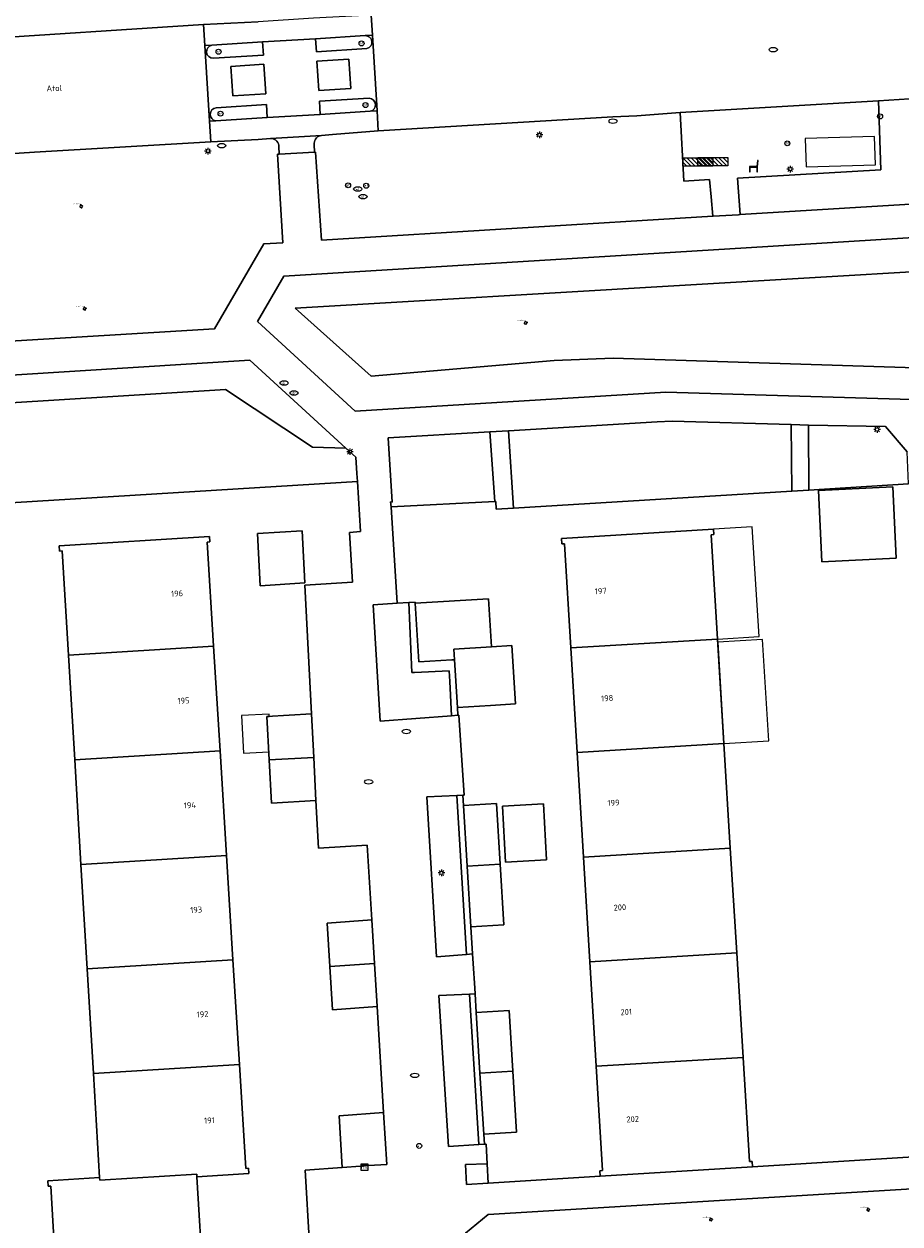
# Model space of a CAD drawing. Header units: metres. Extents: x 162098 to 162858, y 502351 to 503184.
# Tile 87 of 94: x 162702 to 162754, y 502900 to 502972. Entities that reach past the tile are written whole.
import ezdxf
from ezdxf.enums import TextEntityAlignment as Align

# ---------------------------------------------------------------- set-up
doc = ezdxf.new("R2010")
doc.units = ezdxf.units.M
for name, color, linetype, lineweight, true_color in [('B-PV-GR-BEPLANTING_CULTUUR_HEESTERS-GV', 7, 'Continuous', 13, 0x99cc00), ('B-PV-GR-BEPLANTING_CULTUUR_VASTE PLANTENVAK-GV', 7, 'Continuous', 13, 0x99cc00), ('B-PV-GR-BOOM-S', 7, 'Continuous', 13, 0x4c9900)]:
    doc.layers.add(name, color=color, linetype=linetype, lineweight=lineweight, true_color=true_color)
for name, color, linetype, lineweight in [('B-PV-IE-MEUBILAIR-S', 252, 'Continuous', 13), ('B-PV-IE-MEUBILAIR_WEGMEUBILAIR-S', 252, 'Continuous', 13), ('B-PV-OG-BEBOUWING-GV', 7, 'Continuous', 18), ('B-PV-OG-BEBOUWING-T18', 7, 'Continuous', 18), ('B-PV-OG-BEBOUWING_LUIFEL-GV', 7, 'Continuous', 18), ('B-PV-OG-BEBOUWING_SCHUUR-GV', 7, 'Continuous', 18), ('B-PV-OG-TERREIN_BEGROEID-GV', 7, 'Continuous', 13), ('B-PV-OG-TERREIN_ERF-GV', 252, 'Continuous', 13), ('B-PV-OG-TOPOGRAFIE-T18', 7, 'Continuous', 18), ('B-PV-VH-GESLOTENVERHARDING_ASFALT-GV', 252, 'Continuous', 13), ('B-PV-VH-OPENVERHARDING_BETONELEMENT-GV', 252, 'Continuous', 13), ('B-PV-VH-OPENVERHARDING_BETONSTRAATSTEEN-GV', 252, 'Continuous', 13), ('B-PV-VH-OPENVERHARDING_TEGEL-GV', 252, 'Continuous', 13)]:
    doc.layers.add(name, color=color, linetype=linetype, lineweight=lineweight)
doc.styles.add('NLCS-ISO', font='NLCS-ISO.ttf')
doc.styles.add('NLCS-ISO-M200-T18', font='NLCS-ISO.ttf', dxfattribs={"height": 1.8})

# ---------------------------------------------------------------- blocks, each defined once
blk = doc.blocks.new('SIE-MEUBILAIR_KAST_TELECOM-SO')
for points in [[(-1, 1), (1, 1), (1, 0.84), (-1, 0.84)], [(-1, 0.76), (1, 0.76), (1, -1), (-1, -1)]]:
    blk.add_lwpolyline(points, close=True)
at = {"style": 'NLCS-ISO'}
blk.add_text('tele', height=0.75, dxfattribs=at).set_placement((0, 0), align=Align.MIDDLE_CENTER)
blk = doc.blocks.new('SIE-MEUBILAIR_PAAL_AFSLUITPAAL-SO')
blk.add_circle((0, 0), 0.75)
at = {"style": 'NLCS-ISO'}
blk.add_text('af', height=0.75, dxfattribs=at).set_placement((0, 0.05), align=Align.MIDDLE_CENTER)
blk = doc.blocks.new('SIE-MEUBILAIR_PAAL_HALTEPAAL-SO')
blk.add_circle((0, 0), 0.75)
at = {"style": 'NLCS-ISO'}
blk.add_text('ht', height=0.75, dxfattribs=at).set_placement((0, 0.06), align=Align.MIDDLE_CENTER)
blk = doc.blocks.new('SIE-MEUBILAIR_PAAL_LICHTMAST-SO')
for points in [[(-0.62, 0), (-1, 0)], [(-0.71, 0.71), (-0.44, 0.44)], [(0, 1), (0, 0.62)], [(0.44, 0.44), (0.71, 0.71)], [(1, 0), (0.62, 0)], [(-0.71, -0.71), (-0.44, -0.44)], [(0, -0.62), (0, -1)], [(0.44, -0.44), (0.71, -0.71)]]:
    blk.add_lwpolyline(points)
blk.add_circle((0, 0), 0.5)
blk = doc.blocks.new('SIE-MEUBILAIR_PUT_KOLK-SO')
blk.add_ellipse((0, 0), major_axis=(1.25, 0), ratio=0.54)
blk = doc.blocks.new('SIE-MEUBILAIR_PUT_RIOOLPUT-SO')
blk.add_ellipse((0, 0), major_axis=(1.25, 0), ratio=0.54)
blk = doc.blocks.new('SIE-MEUBILAIR_PUT_WATERLEIDINGPUT-SO')
blk.add_ellipse((0, 0), major_axis=(1.25, 0), ratio=0.54)
at = {"style": 'NLCS-ISO'}
blk.add_text('wl', height=0.75, dxfattribs=at).set_placement((-0.14, 0), align=Align.MIDDLE_CENTER)
blk = doc.blocks.new('SIE-MEUBILAIR_PUT_DRAINAGEPUT-SO')
blk.add_ellipse((0, 0), major_axis=(1.25, 0), ratio=0.54)
at = {"style": 'NLCS-ISO'}
blk.add_text('dr', height=0.75, dxfattribs=at).set_placement((0.03, 0), align=Align.MIDDLE_CENTER)
blk = doc.blocks.new('SIE-WEG_ZITBANK-SO')
at = {"color": 0, "linetype": 'ByBlock', "lineweight": 18}
blk.add_lwpolyline([(-0.91, -1.63), (-0.91, -0.2), (1.09, -0.2), (1.09, -1.63), (1.29, -1.63), (1.29, -0.21), (1.54, 1.78), (1.33, 1.78), (1.11, 0), (-1.11, 0), (-1.11, -1.63)], close=True, dxfattribs=at)
blk = doc.blocks.new('SIE-WEG_FIETSREK-SO')
for p, q in [((-4.5, 1.25), (-2, -1.25)), ((-4.5, 0), (-3.25, -1.25)), ((-3.25, 1.25), (-0.75, -1.25)), ((-2, 1.25), (0.5, -1.25)), ((-0.75, 1.25), (1.75, -1.25)), ((0.5, 1.25), (3, -1.25)), ((1.76, 1.25), (4.26, -1.25)), ((3.01, 1.25), (4.5, -0.24)), ((4.26, 1.25), (4.5, 1.01))]:
    blk.add_line(p, q)
at = {"flags": 128}
blk.add_lwpolyline([(4.51, -1.25), (-4.51, -1.25), (-4.51, 1.25), (4.51, 1.25), (4.51, -1.25)], close=True, dxfattribs=at)
blk = doc.blocks.new('SGR-BOOM_GBKN-SO')
for centre, start, end in [((-0.25, -0.1), 67.1244, 157.1244), ((-0.1, 0.25), 157.1244, 247.1244), ((-0.1, 0.25), 337.1244, 157.1244), ((0.25, 0.1), 247.1244, 337.1244), ((-0.25, -0.1), 157.1244, 337.1244), ((0.1, -0.25), 157.1244, 337.1244), ((0.1, -0.25), 337.1244, 67.1244)]:
    blk.add_arc(centre, 0.188, start, end)
at = {"extrusion": (0, 0, -1)}
blk.add_arc((-0.25, 0.1), 0.188, 22.8756, 202.8756, dxfattribs=at)
at = {"style": 'NLCS-ISO'}
blk.add_attdef('SOORT', text='', height=0.35, dxfattribs=at).set_placement((0, 0.75), align=Align.MIDDLE_RIGHT)

msp = doc.modelspace()

# ---------------------------------------------------------------- linework, layer by layer
at = {"layer": 'B-PV-GR-BEPLANTING_CULTUUR_HEESTERS-GV'}
for points in [[(162717.987, 502955.428), (162722.547, 502951.343), (162733.524, 502952.278), (162737.068, 502952.412), (162761.497, 502951.64), (162784.727, 502951.913), (162786.482, 502954.565), (162787.211, 502959.495)], [(162687.714, 502942.853), (162688.807, 502942.988), (162721.712, 502945.004), (162721.681, 502945.502), (162721.619, 502946.476), (162721.021, 502947.023), (162719.014, 502947.081), (162713.803, 502950.532), (162687.347, 502948.899)], [(162730.779, 502948.061), (162731.093, 502943.408), (162747.805, 502944.439), (162747.766, 502948.431), (162740.624, 502948.638), (162739.722, 502948.6)], [(162748.796, 502948.403), (162748.825, 502944.502), (162754.813, 502944.871), (162754.738, 502946.802), (162753.434, 502948.316)], [(162723.737, 502943.496), (162729.96, 502943.817), (162729.672, 502947.991), (162723.553, 502947.626), (162723.807, 502943.772), (162723.71, 502943.784)]]:
    msp.add_lwpolyline(points, close=True, dxfattribs=at)
msp.add_lwpolyline([(162758.535, 502896.135), (162758.181, 502902.195), (162757.68, 502902.703), (162729.565, 502901.004), (162728.21, 502899.884)], dxfattribs=at)
at = {"layer": 'B-PV-GR-BEPLANTING_CULTUUR_VASTE PLANTENVAK-GV'}
for points in [[(162727.369, 502930.946), (162727.257, 502933.007), (162727.223, 502933.637), (162725.149, 502933.546), (162724.982, 502933.538), (162724.796, 502937.743), (162724.103, 502937.712), (162722.656, 502937.617), (162723.091, 502930.631)], [(162728.261, 502916.615), (162727.692, 502926.159), (162725.874, 502926.075), (162726.458, 502916.471)], [(162729.005, 502905.194), (162728.445, 502914.239), (162726.612, 502914.143), (162727.181, 502905.079)], [(162729.561, 502902.875), (162729.509, 502904.052), (162728.206, 502904.012), (162728.27, 502902.792)]]:
    msp.add_lwpolyline(points, close=True, dxfattribs=at)
at = {"layer": 'B-PV-OG-BEBOUWING-GV'}
for points in [[(162749.401, 502944.469), (162749.607, 502940.19), (162754.073, 502940.405), (162753.867, 502944.684)], [(162703.811, 502941.147), (162703.83, 502940.833), (162703.99, 502940.843), (162704.364, 502934.581), (162713.079, 502935.118), (162712.694, 502941.376), (162712.854, 502941.386), (162712.834, 502941.706)], [(162743.345, 502935.556), (162742.965, 502941.817), (162743.125, 502941.827), (162743.106, 502942.144), (162733.973, 502941.582), (162733.992, 502941.263), (162734.152, 502941.273), (162734.53, 502935.02)], [(162727.389, 502934.304), (162727.547, 502934.313), (162727.508, 502934.952), (162729.764, 502935.091), (162729.586, 502937.975), (162725.19, 502937.704), (162725.413, 502934.182)], [(162713.466, 502928.84), (162713.079, 502935.118), (162704.364, 502934.581), (162704.738, 502928.302)], [(162729.7, 502931.57), (162731.202, 502931.663), (162730.986, 502935.167), (162729.764, 502935.091), (162727.508, 502934.952), (162727.547, 502934.313), (162727.724, 502931.448)], [(162743.727, 502929.275), (162743.345, 502935.556), (162734.53, 502935.02), (162734.91, 502928.739)], [(162713.853, 502922.562), (162713.466, 502928.84), (162704.738, 502928.302), (162705.112, 502922.024)], [(162744.109, 502922.995), (162743.727, 502929.275), (162734.91, 502928.739), (162735.29, 502922.459)], [(162730.427, 502925.516), (162730.609, 502922.158), (162733.069, 502922.291), (162732.888, 502925.649)], [(162744.491, 502916.715), (162744.109, 502922.995), (162735.29, 502922.459), (162735.67, 502916.179)], [(162713.853, 502922.562), (162705.112, 502922.024), (162705.487, 502915.745), (162714.239, 502916.284)], [(162744.873, 502910.434), (162744.491, 502916.715), (162735.67, 502916.179), (162736.05, 502909.898)], [(162714.626, 502910.006), (162714.239, 502916.284), (162705.487, 502915.745), (162705.862, 502909.466)], [(162715.171, 502903.777), (162715.011, 502903.767), (162714.626, 502910.006), (162705.862, 502909.466), (162706.235, 502903.214), (162706.244, 502903.055), (162712.067, 502903.422), (162712.077, 502903.262), (162715.191, 502903.458)], [(162745.413, 502904.185), (162745.253, 502904.175), (162744.873, 502910.434), (162736.05, 502909.898), (162736.429, 502903.632), (162736.269, 502903.622), (162736.288, 502903.303), (162745.432, 502903.867)], [(162712.462, 502897.009), (162712.077, 502903.262), (162712.067, 502903.422), (162706.244, 502903.055), (162706.235, 502903.214), (162703.12, 502903.018), (162703.139, 502902.699), (162703.299, 502902.709), (162703.67, 502896.484)]]:
    msp.add_lwpolyline(points, close=True, dxfattribs=at)
for points in [[(162718.393, 502942.046), (162715.718, 502941.882)], [(162715.718, 502941.882), (162715.878, 502938.756)], [(162718.553, 502938.92), (162718.393, 502942.046)], [(162715.878, 502938.756), (162718.553, 502938.92)], [(162718.956, 502931.06), (162716.281, 502930.896), (162716.414, 502928.299)], [(162719.091, 502928.436), (162718.956, 502931.06)], [(162719.091, 502928.436), (162716.414, 502928.299)], [(162716.414, 502928.299), (162719.091, 502928.436)], [(162716.414, 502928.299), (162716.547, 502925.702)], [(162719.223, 502925.866), (162719.091, 502928.436)], [(162716.547, 502925.702), (162719.223, 502925.866)], [(162730.062, 502925.682), (162728.086, 502925.56)], [(162728.086, 502925.56), (162728.31, 502921.917)], [(162730.286, 502922.039), (162730.062, 502925.682)], [(162730.286, 502922.039), (162728.31, 502921.917)], [(162728.31, 502921.917), (162730.286, 502922.039)], [(162728.31, 502921.917), (162728.535, 502918.273)], [(162730.51, 502918.395), (162730.286, 502922.039)], [(162722.572, 502918.685), (162719.898, 502918.499), (162720.059, 502915.899)], [(162722.733, 502916.064), (162722.572, 502918.685)], [(162728.535, 502918.273), (162730.51, 502918.395)], [(162722.733, 502916.064), (162720.059, 502915.899)], [(162720.059, 502915.899), (162722.733, 502916.064)], [(162720.059, 502915.899), (162720.219, 502913.298)], [(162722.893, 502913.484), (162722.733, 502916.064)], [(162720.219, 502913.298), (162722.893, 502913.484)], [(162731.052, 502909.602), (162730.827, 502913.255), (162728.851, 502913.133)], [(162728.851, 502913.133), (162729.076, 502909.48)], [(162729.076, 502909.48), (162731.052, 502909.602)], [(162731.052, 502909.602), (162729.076, 502909.48)], [(162729.076, 502909.48), (162729.301, 502905.827)], [(162731.277, 502905.949), (162731.052, 502909.602)], [(162723.285, 502907.117), (162720.612, 502906.931), (162720.804, 502903.826)], [(162722.387, 502903.936), (162723.477, 502904.012), (162723.285, 502907.117)], [(162729.301, 502905.827), (162731.277, 502905.949)], [(162720.804, 502903.826), (162721.894, 502903.902)], [(162721.894, 502903.902), (162722.387, 502903.936)]]:
    msp.add_lwpolyline(points, dxfattribs=at)
at = {"layer": 'B-PV-OG-BEBOUWING_LUIFEL-GV'}
for points in [[(162743.345, 502935.556), (162745.832, 502935.709), (162745.426, 502942.287), (162743.106, 502942.144), (162743.125, 502941.827), (162742.965, 502941.817)], [(162743.356, 502935.372), (162743.727, 502929.275), (162746.42, 502929.439), (162746.049, 502935.536)], [(162716.389, 502928.778), (162716.281, 502930.896), (162716.418, 502930.904), (162716.411, 502931.05), (162714.755, 502930.965), (162714.871, 502928.701)]]:
    msp.add_lwpolyline(points, close=True, dxfattribs=at)
at = {"layer": 'B-PV-OG-BEBOUWING_SCHUUR-GV'}
msp.add_lwpolyline([(162748.664, 502963.904), (162752.829, 502964.036), (162752.775, 502965.735), (162748.61, 502965.603)], close=True, dxfattribs=at)
at = {"layer": 'B-PV-OG-TERREIN_BEGROEID-GV'}
for points in [[(162610.368, 502975.145), (162610.877, 502967.276), (162610.927, 502966.143), (162614.912, 502966.446), (162624.466, 502966.942), (162645.948, 502968.246), (162667.456, 502969.631), (162693.918, 502971.279), (162698.308, 502971.535), (162712.477, 502972.464), (162715.76, 502972.617)], [(162780.25, 502969.506), (162777.024, 502969.356), (162755.481, 502968.028), (162753.014, 502967.862), (162753.141, 502963.736), (162744.547, 502963.226), (162744.709, 502961.042)], [(162744.709, 502961.042), (162789.88, 502963.79), (162791.108, 502968.062)], [(162648.523, 502950.284), (162713.13, 502954.172), (162716.086, 502959.283), (162717.236, 502959.353), (162716.92, 502964.661), (162717.011, 502964.662), (162717.002, 502965.138), (162716.995, 502965.212), (162716.973, 502965.297), (162716.935, 502965.376), (162716.883, 502965.447), (162716.82, 502965.508), (162716.746, 502965.556), (162716.665, 502965.59), (162716.58, 502965.609), (162716.492, 502965.612), (162715.753, 502965.559), (162712.915, 502965.419), (162702.329, 502964.789), (162693.112, 502964.187)]]:
    msp.add_lwpolyline(points, dxfattribs=at)
for points in [[(162719.147, 502964.796), (162719.19, 502964.798), (162719.549, 502959.501), (162743.057, 502960.953), (162742.954, 502962.111), (162742.862, 502963.147), (162741.326, 502963.052), (162741.102, 502967.176), (162738.485, 502966.972), (162737.044, 502966.903), (162722.97, 502966.063), (162720.216, 502965.842), (162719.559, 502965.794), (162719.473, 502965.778), (162719.392, 502965.747), (162719.317, 502965.701), (162719.252, 502965.643), (162719.199, 502965.574), (162719.159, 502965.496), (162719.133, 502965.412), (162719.124, 502965.325), (162719.128, 502965.251)], [(162740.245, 502950.368), (162769.72, 502949.504), (162772.087, 502949.461), (162778.005, 502949.429), (162779.714, 502949.463), (162780.707, 502949.504), (162782.158, 502949.628), (162785.992, 502949.98), (162787.532, 502951.279), (162790.615, 502959.522), (162788.862, 502961.744), (162745.052, 502959.039), (162717.302, 502957.335), (162715.717, 502954.614), (162721.589, 502949.237)], [(162717.987, 502955.428), (162787.211, 502959.495), (162786.482, 502954.565), (162784.727, 502951.913), (162761.497, 502951.64), (162737.068, 502952.412), (162733.524, 502952.278), (162722.547, 502951.343)], [(162682.8, 502942.248), (162687.714, 502942.853), (162687.347, 502948.899), (162713.803, 502950.532), (162719.014, 502947.081), (162721.021, 502947.023), (162715.262, 502952.291), (162684.022, 502950.338), (162682.554, 502948.031), (162682.732, 502943.256)]]:
    msp.add_lwpolyline(points, close=True, dxfattribs=at)
at = {"layer": 'B-PV-OG-TERREIN_ERF-GV'}
for points in [[(162718.837, 502899.219), (162718.569, 502903.671), (162720.804, 502903.826), (162720.612, 502906.931), (162723.285, 502907.117), (162722.893, 502913.484), (162720.219, 502913.298), (162720.059, 502915.899), (162719.898, 502918.499), (162722.572, 502918.685), (162722.294, 502923.185), (162719.37, 502922.997), (162719.223, 502925.866), (162716.547, 502925.702), (162716.414, 502928.299), (162716.281, 502930.896), (162718.956, 502931.06), (162718.56, 502938.78), (162721.412, 502938.976), (162721.233, 502941.961), (162721.902, 502942.008), (162721.712, 502945.004), (162688.807, 502942.988)], [(162754.813, 502944.871), (162748.825, 502944.502), (162747.805, 502944.439), (162731.093, 502943.408), (162731.086, 502943.408), (162730.047, 502943.344), (162730.026, 502943.82), (162729.96, 502943.817), (162723.737, 502943.496), (162724.103, 502937.712), (162724.796, 502937.743), (162725.188, 502937.76), (162725.19, 502937.704), (162729.586, 502937.975), (162729.764, 502935.091), (162730.986, 502935.167), (162731.202, 502931.663), (162729.7, 502931.57), (162727.724, 502931.448), (162727.753, 502930.974), (162727.796, 502930.977), (162728.132, 502926.179), (162728.048, 502926.175), (162728.086, 502925.56), (162730.062, 502925.682), (162730.286, 502922.039), (162730.51, 502918.395), (162728.535, 502918.273), (162728.635, 502916.646), (162728.67, 502916.08), (162728.762, 502914.588), (162728.782, 502914.257), (162728.851, 502913.133), (162730.827, 502913.255), (162731.052, 502909.602), (162731.277, 502905.949), (162729.301, 502905.827), (162729.338, 502905.215), (162729.443, 502905.222), (162729.509, 502904.052), (162729.561, 502902.875), (162736.288, 502903.303), (162736.269, 502903.622), (162736.429, 502903.632), (162736.05, 502909.898), (162735.67, 502916.179), (162735.29, 502922.459), (162734.91, 502928.739), (162734.53, 502935.02), (162734.152, 502941.273), (162733.992, 502941.263), (162733.973, 502941.582), (162743.106, 502942.144), (162743.125, 502941.827), (162742.965, 502941.817), (162743.345, 502935.556), (162743.727, 502929.275), (162744.109, 502922.995), (162744.491, 502916.715), (162744.873, 502910.434), (162745.253, 502904.175), (162745.413, 502904.185), (162745.432, 502903.867), (162757.366, 502904.599)], [(162703.67, 502896.484), (162703.299, 502902.709), (162703.139, 502902.699), (162703.12, 502903.018), (162706.235, 502903.214), (162705.862, 502909.466), (162705.487, 502915.745), (162705.112, 502922.024), (162704.738, 502928.302), (162704.364, 502934.581), (162703.99, 502940.843), (162703.83, 502940.833), (162703.811, 502941.147), (162712.834, 502941.706), (162712.854, 502941.386), (162712.694, 502941.376), (162713.079, 502935.118), (162713.466, 502928.84), (162713.853, 502922.562), (162714.239, 502916.284), (162714.626, 502910.006), (162715.011, 502903.767), (162715.171, 502903.777), (162715.191, 502903.458), (162712.077, 502903.262), (162712.462, 502897.009)]]:
    msp.add_lwpolyline(points, dxfattribs=at)
for points in [[(162749.401, 502944.469), (162753.867, 502944.684), (162754.073, 502940.405), (162749.607, 502940.19)], [(162715.718, 502941.882), (162718.393, 502942.046), (162718.553, 502938.92), (162715.878, 502938.756)], [(162730.427, 502925.516), (162732.888, 502925.649), (162733.069, 502922.291), (162730.609, 502922.158)]]:
    msp.add_lwpolyline(points, close=True, dxfattribs=at)
at = {"layer": 'B-PV-VH-GESLOTENVERHARDING_ASFALT-GV'}
msp.add_lwpolyline([(162780.136, 502976.481), (162777.409, 502976.477), (162758.038, 502975.26), (162745.988, 502974.5), (162735.583, 502973.844), (162722.536, 502973.018), (162722.612, 502971.816), (162722.895, 502967.269), (162722.97, 502966.063), (162737.044, 502966.903), (162738.485, 502966.972), (162741.102, 502967.176), (162753.014, 502967.862), (162755.481, 502968.028), (162777.024, 502969.356), (162780.25, 502969.506)], dxfattribs=at)
msp.add_lwpolyline([(162693.918, 502971.279), (162667.456, 502969.631), (162645.948, 502968.246), (162624.466, 502966.942), (162614.912, 502966.446), (162614.99, 502965.155), (162615.263, 502960.665), (162615.339, 502959.393), (162624.778, 502960.027), (162646.143, 502961.266), (162668.64, 502962.674), (162693.112, 502964.187), (162702.329, 502964.789), (162712.915, 502965.419), (162712.838, 502966.645), (162712.556, 502971.19), (162712.477, 502972.464), (162698.308, 502971.535)], close=True, dxfattribs=at)
at = {"layer": 'B-PV-VH-OPENVERHARDING_BETONELEMENT-GV'}
for points in [[(162714.232, 502968.167), (162716.209, 502968.295), (162716.102, 502970.064), (162714.12, 502969.941)], [(162719.393, 502968.491), (162721.312, 502968.612), (162721.203, 502970.38), (162719.284, 502970.262)]]:
    msp.add_lwpolyline(points, close=True, dxfattribs=at)
at = {"layer": 'B-PV-VH-OPENVERHARDING_BETONSTRAATSTEEN-GV'}
for points in [[(162712.477, 502972.464), (162712.556, 502971.19), (162712.972, 502971.216), (162716.017, 502971.407), (162719.199, 502971.6), (162722.176, 502971.785), (162722.612, 502971.816), (162722.536, 502973.018), (162719.07, 502972.836), (162715.76, 502972.617)], [(162714.12, 502969.941), (162716.102, 502970.064), (162716.209, 502968.295), (162714.232, 502968.167)], [(162719.284, 502970.262), (162721.203, 502970.38), (162721.312, 502968.612), (162719.393, 502968.491)], [(162712.838, 502966.645), (162712.915, 502965.419), (162715.753, 502965.559), (162716.492, 502965.612), (162719.559, 502965.794), (162720.216, 502965.842), (162722.97, 502966.063), (162722.895, 502967.269), (162722.477, 502967.243), (162719.483, 502967.057), (162716.302, 502966.862), (162713.216, 502966.669)], [(162717.011, 502964.662), (162719.147, 502964.796), (162719.128, 502965.251), (162719.124, 502965.325), (162719.133, 502965.412), (162719.159, 502965.496), (162719.199, 502965.574), (162719.252, 502965.643), (162719.317, 502965.701), (162719.392, 502965.747), (162719.473, 502965.778), (162719.559, 502965.794), (162716.492, 502965.612), (162716.58, 502965.609), (162716.665, 502965.59), (162716.746, 502965.556), (162716.82, 502965.508), (162716.883, 502965.447), (162716.935, 502965.376), (162716.973, 502965.297), (162716.995, 502965.212), (162717.002, 502965.138)]]:
    msp.add_lwpolyline(points, close=True, dxfattribs=at)
for points in [[(162712.972, 502971.216), (162712.556, 502971.19)], [(162712.556, 502971.19), (162712.838, 502966.645)], [(162716.017, 502971.407), (162716.068, 502970.618), (162713.068, 502970.433)], [(162719.199, 502971.6), (162716.017, 502971.407)], [(162719.25, 502970.814), (162719.199, 502971.6)], [(162722.612, 502971.816), (162722.176, 502971.785)], [(162722.895, 502967.269), (162722.612, 502971.816)], [(162722.288, 502971.005), (162719.25, 502970.814)], [(162713.229, 502967.454), (162716.252, 502967.642), (162716.302, 502966.862)], [(162719.483, 502967.057), (162719.435, 502967.842), (162722.426, 502968.026)], [(162716.302, 502966.862), (162719.483, 502967.057)], [(162722.477, 502967.243), (162722.895, 502967.269)], [(162712.838, 502966.645), (162713.216, 502966.669)]]:
    msp.add_lwpolyline(points, dxfattribs=at)
for points in [[(162713.068, 502970.433, -0.934751), (162712.972, 502971.216)], [(162722.176, 502971.785, -0.905241), (162722.288, 502971.005)], [(162722.426, 502968.026, -0.88759), (162722.477, 502967.243)], [(162713.216, 502966.669, -0.880246), (162713.229, 502967.454)]]:
    msp.add_lwpolyline(points, format="xyb", dxfattribs=at)
at = {"layer": 'B-PV-VH-OPENVERHARDING_TEGEL-GV'}
for points in [[(162712.972, 502971.216, 0.934751), (162713.068, 502970.433)], [(162722.288, 502971.005, 0.905241), (162722.176, 502971.785)], [(162722.477, 502967.243, 0.88759), (162722.426, 502968.026)], [(162713.229, 502967.454, 0.880246), (162713.216, 502966.669)]]:
    msp.add_lwpolyline(points, format="xyb", dxfattribs=at)
for points in [[(162716.017, 502971.407), (162712.972, 502971.216)], [(162713.068, 502970.433), (162716.068, 502970.618), (162716.017, 502971.407)], [(162722.176, 502971.785), (162719.199, 502971.6)], [(162719.199, 502971.6), (162719.25, 502970.814), (162722.288, 502971.005)], [(162792.16, 502967.72), (162791.108, 502968.062), (162789.88, 502963.79), (162744.709, 502961.042), (162744.607, 502961.035), (162743.078, 502960.954), (162743.057, 502960.953), (162719.549, 502959.501), (162719.19, 502964.798), (162719.147, 502964.796), (162717.011, 502964.662), (162716.92, 502964.661), (162717.236, 502959.353), (162716.086, 502959.283), (162713.13, 502954.172), (162648.523, 502950.284), (162612.315, 502947.993), (162611.613, 502958.195), (162609.453, 502958.036), (162610.201, 502947.702), (162607.169, 502947.234), (162549.66, 502938.681), (162548.575, 502940.685), (162545.759, 502939.167)], [(162716.302, 502966.862), (162716.252, 502967.642), (162713.229, 502967.454)], [(162722.426, 502968.026), (162719.435, 502967.842), (162719.483, 502967.057)], [(162713.216, 502966.669), (162716.302, 502966.862)], [(162719.483, 502967.057), (162722.477, 502967.243)], [(162684.022, 502950.338), (162715.262, 502952.291), (162721.021, 502947.023), (162721.619, 502946.476), (162721.681, 502945.502), (162721.712, 502945.004), (162721.902, 502942.008), (162721.233, 502941.961), (162721.412, 502938.976), (162718.56, 502938.78), (162718.956, 502931.06), (162719.091, 502928.436), (162719.223, 502925.866), (162719.37, 502922.997), (162722.294, 502923.185), (162722.572, 502918.685), (162722.733, 502916.064), (162722.893, 502913.484), (162723.285, 502907.117), (162723.477, 502904.012), (162722.387, 502903.936), (162721.894, 502903.902), (162720.804, 502903.826), (162718.569, 502903.671), (162718.837, 502899.219)], [(162757.366, 502904.599), (162745.432, 502903.867), (162736.288, 502903.303), (162729.561, 502902.875), (162728.27, 502902.792), (162728.206, 502904.012), (162729.509, 502904.052), (162729.443, 502905.222), (162729.338, 502905.215), (162729.005, 502905.194), (162727.181, 502905.079), (162726.612, 502914.143), (162728.445, 502914.239), (162728.782, 502914.257), (162728.762, 502914.588), (162728.67, 502916.08), (162728.635, 502916.646), (162728.261, 502916.615), (162726.458, 502916.471), (162725.874, 502926.075), (162727.692, 502926.159), (162728.048, 502926.175), (162728.132, 502926.179), (162727.796, 502930.977), (162727.753, 502930.974), (162727.369, 502930.946), (162723.091, 502930.631), (162722.656, 502937.617), (162724.103, 502937.712), (162723.737, 502943.496), (162723.71, 502943.784), (162723.807, 502943.772), (162723.553, 502947.626), (162729.672, 502947.991), (162730.779, 502948.061), (162739.722, 502948.6), (162740.624, 502948.638), (162747.766, 502948.431), (162748.796, 502948.403), (162753.434, 502948.316), (162754.738, 502946.802)], [(162728.21, 502899.884), (162729.565, 502901.004), (162757.68, 502902.703), (162758.181, 502902.195), (162758.535, 502896.135)]]:
    msp.add_lwpolyline(points, dxfattribs=at)
for points in [[(162742.954, 502962.111), (162743.057, 502960.953), (162743.078, 502960.954), (162744.607, 502961.035), (162744.709, 502961.042), (162744.547, 502963.226), (162753.141, 502963.736), (162753.014, 502967.862), (162741.102, 502967.176), (162741.326, 502963.052), (162742.862, 502963.147)], [(162740.245, 502950.368), (162721.589, 502949.237), (162715.717, 502954.614), (162717.302, 502957.335), (162745.052, 502959.039), (162788.862, 502961.744), (162790.615, 502959.522), (162787.532, 502951.279), (162785.992, 502949.98), (162782.158, 502949.628), (162780.707, 502949.504), (162779.714, 502949.463), (162778.005, 502949.429), (162772.087, 502949.461), (162769.72, 502949.504)], [(162729.96, 502943.817), (162730.026, 502943.82), (162730.047, 502943.344), (162731.086, 502943.408), (162731.093, 502943.408), (162730.779, 502948.061), (162729.672, 502947.991)], [(162747.805, 502944.439), (162748.825, 502944.502), (162748.796, 502948.403), (162747.766, 502948.431)], [(162724.796, 502937.743), (162724.982, 502933.538), (162725.149, 502933.546), (162727.223, 502933.637), (162727.257, 502933.007), (162727.369, 502930.946), (162727.753, 502930.974), (162727.724, 502931.448), (162727.547, 502934.313), (162727.389, 502934.304), (162725.413, 502934.182), (162725.19, 502937.704), (162725.188, 502937.76)], [(162728.261, 502916.615), (162728.635, 502916.646), (162728.535, 502918.273), (162728.31, 502921.917), (162728.086, 502925.56), (162728.048, 502926.175), (162727.692, 502926.159)], [(162729.005, 502905.194), (162729.338, 502905.215), (162729.301, 502905.827), (162729.076, 502909.48), (162728.851, 502913.133), (162728.782, 502914.257), (162728.445, 502914.239)]]:
    msp.add_lwpolyline(points, close=True, dxfattribs=at)

# ---------------------------------------------------------------- block references
at = {"layer": 'B-PV-GR-BOOM-S', "xscale": 0.2, "yscale": 0.2, "zscale": 0.2}
for p in [(162705.129, 502961.537), (162705.336, 502955.388), (162731.816, 502954.541), (162752.391, 502901.286), (162742.944, 502900.695)]:
    msp.add_blockref('SGR-BOOM_GBKN-SO', p, dxfattribs=at).add_auto_attribs({'SOORT': '****%%c***m'})
at = {"layer": 'B-PV-IE-MEUBILAIR-S', "xscale": 0.2, "yscale": 0.2, "zscale": 0.2}
for name, p in [('SIE-MEUBILAIR_PAAL_AFSLUITPAAL-SO', (162721.964, 502971.32)), ('SIE-MEUBILAIR_PAAL_AFSLUITPAAL-SO', (162713.374, 502970.82)), ('SIE-MEUBILAIR_PUT_RIOOLPUT-SO', (162746.683, 502970.944)), ('SIE-MEUBILAIR_PAAL_AFSLUITPAAL-SO', (162722.197, 502967.616)), ('SIE-MEUBILAIR_PAAL_AFSLUITPAAL-SO', (162713.494, 502967.102)), ('SIE-MEUBILAIR_PAAL_HALTEPAAL-SO', (162753.099, 502966.935)), ('SIE-MEUBILAIR_PUT_KOLK-SO', (162737.056, 502966.653)), ('SIE-MEUBILAIR_PAAL_LICHTMAST-SO', (162732.647, 502965.829)), ('SIE-MEUBILAIR_PAAL_HALTEPAAL-SO', (162747.531, 502965.319)), ('SIE-MEUBILAIR_PAAL_LICHTMAST-SO', (162712.737, 502964.856)), ('SIE-MEUBILAIR_PUT_KOLK-SO', (162713.562, 502965.179)), ('SIE-MEUBILAIR_PAAL_LICHTMAST-SO', (162747.704, 502963.77)), ('SIE-MEUBILAIR_PAAL_AFSLUITPAAL-SO', (162721.153, 502962.799)), ('SIE-MEUBILAIR_PUT_WATERLEIDINGPUT-SO', (162721.74, 502962.577)), ('SIE-MEUBILAIR_PAAL_AFSLUITPAAL-SO', (162722.247, 502962.774)), ('SIE-MEUBILAIR_PUT_WATERLEIDINGPUT-SO', (162722.048, 502962.121)), ('SIE-MEUBILAIR_PUT_DRAINAGEPUT-SO', (162717.311, 502950.925)), ('SIE-MEUBILAIR_PUT_DRAINAGEPUT-SO', (162717.904, 502950.33)), ('SIE-MEUBILAIR_PAAL_LICHTMAST-SO', (162752.921, 502948.136)), ('SIE-MEUBILAIR_PAAL_LICHTMAST-SO', (162721.27, 502946.805)), ('SIE-MEUBILAIR_PUT_RIOOLPUT-SO', (162724.651, 502930.007)), ('SIE-MEUBILAIR_PUT_KOLK-SO', (162722.383, 502926.976)), ('SIE-MEUBILAIR_PAAL_LICHTMAST-SO', (162726.761, 502921.508)), ('SIE-MEUBILAIR_PUT_KOLK-SO', (162725.158, 502909.352)), ('SIE-MEUBILAIR_PAAL_AFSLUITPAAL-SO', (162725.424, 502905.121)), ('SIE-MEUBILAIR_KAST_TELECOM-SO', (162722.146, 502903.834))]:
    msp.add_blockref(name, p, dxfattribs=at)
at = {"layer": 'B-PV-IE-MEUBILAIR_WEGMEUBILAIR-S', "xscale": 0.2, "yscale": 0.2, "zscale": 0.2}
for name, p in [('SIE-WEG_FIETSREK-SO', (162742.149, 502964.192)), ('SIE-WEG_FIETSREK-SO', (162743.054, 502964.217)), ('SIE-WEG_ZITBANK-SO', (162745.474, 502963.937))]:
    msp.add_blockref(name, p, dxfattribs=at)

# ---------------------------------------------------------------- texts
at = {"layer": 'B-PV-OG-BEBOUWING-T18', "style": 'NLCS-ISO-M200-T18'}
for s, p in [('196', (162710.883, 502938.288)), ('197', (162736.325, 502938.435)), ('198', (162736.714, 502932.001)), ('195', (162711.273, 502931.854)), ('194', (162711.653, 502925.576)), ('199', (162737.095, 502925.721)), ('193', (162712.034, 502919.298)), ('200', (162737.476, 502919.441)), ('192', (162712.415, 502913.02)), ('201', (162737.857, 502913.16)), ('191', (162712.828, 502906.649)), ('202', (162738.246, 502906.724))]:
    msp.add_text(s, height=0.36, rotation=3.5, dxfattribs=at).set_placement(p, align=Align.MIDDLE)
at = {"layer": 'B-PV-OG-TOPOGRAFIE-T18', "style": 'NLCS-ISO-M200-T18'}
msp.add_text('Atol', height=0.36, rotation=2.1, dxfattribs=at).set_placement((162703.509, 502968.631), align=Align.MIDDLE)

doc.saveas('drawing.dxf')
